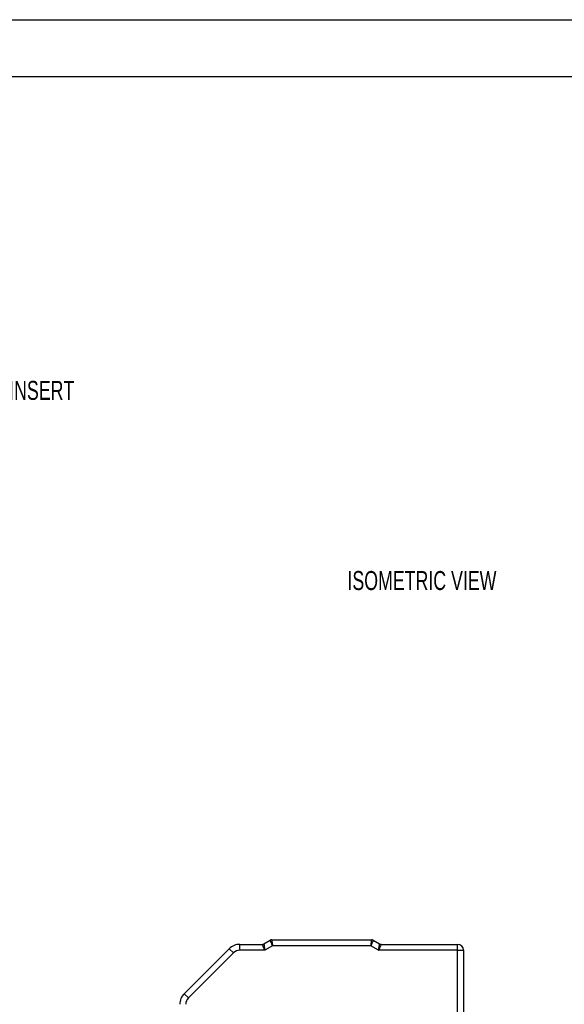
# Model space of a CAD drawing. Header units: millimetres. Extents: x 0 to 838, y 0 to 648.
# Tile 44 of 59: x 474 to 656, y 318 to 648. Entities that reach past the tile are written whole.
import ezdxf

# ---------------------------------------------------------------- set-up
doc = ezdxf.new("R2010")
doc.units = ezdxf.units.MM
doc.header["$LTSCALE"] = 3
doc.layers.add('DIMENSIONS', color=140, linetype='Continuous', lineweight=25)
doc.layers.add('TEXT', color=140, linetype='Continuous', lineweight=25)
doc.styles.add('SLDTEXTSTYLE0', font='TXT', dxfattribs={"width": 0.7})

msp = doc.modelspace()

# ---------------------------------------------------------------- linework, layer by layer
at = {"color": 7, "linetype": 'Continuous'}
msp.add_line((0.007411, 647.708022), (838.207411, 647.708022), dxfattribs=at)
for p, q in [((555.320009, 338.388059), (557.453983, 339.62011)), ((557.953983, 339.754085), (591.418085, 339.754085)), ((591.918085, 339.62011), (594.052059, 338.388059)), ((528.6505, 321.718551), (543.721568, 336.789619)), ((545.135781, 335.375405), (543.721568, 336.789619)), ((547.257102, 336.254085), (547.257102, 338.254085)), ((547.257102, 338.254085), (553.186034, 338.254085)), ((555.623856, 336.254085), (547.257102, 336.254085)), ((553.186034, 338.254085), (554.820009, 338.254085)), ((558.221932, 337.754085), (555.623856, 336.254085)), ((591.150136, 337.754085), (558.221932, 337.754085)), ((593.748212, 336.254085), (591.150136, 337.754085)), ((620.186034, 336.254085), (593.748212, 336.254085)), ((594.552059, 338.254085), (596.186034, 338.254085)), ((596.186034, 338.254085), (620.186034, 338.254085)), ((620.186034, 336.254085), (620.186034, 338.254085)), ((620.186034, 307.254085), (620.186034, 336.254085)), ((620.186034, 336.254085), (622.186034, 336.254085)), ((622.186034, 336.254085), (622.186034, 307.254085)), ((545.135781, 335.375405), (530.064714, 320.304337)), ((530.064714, 320.304337), (528.6505, 321.718551))]:
    msp.add_line(p, q)
for centre, radius, start, end in [((557.953983, 338.754085), 1, 90, 120), ((591.418085, 338.754085), 1, 60, 90), ((547.257102, 333.254085), 5, 90, 135), ((547.257102, 333.254085), 3, 90, 135), ((554.820009, 339.254085), 1, 270, 300), ((594.552059, 339.254085), 1, 240, 270), ((620.186034, 336.254085), 2, 0, 90), ((532.186034, 318.183017), 5, 135, 180), ((532.186034, 318.183017), 3, 135, 180)]:
    msp.add_arc(centre, radius, start, end)
for points, knots in [([(558.221932, 337.754085), (558.20424, 337.797053), (558.170157, 337.879827), (558.12117, 337.998686), (558.076462, 338.107229), (558.036085, 338.205357), (558.000015, 338.293108), (557.968169, 338.370643), (557.897115, 338.543458), (557.79501, 338.791141), (557.686859, 339.054387), (557.608342, 339.244803), (557.551349, 339.382821), (557.507193, 339.489942), (557.476319, 339.565158), (557.457411, 339.611587), (557.455119, 339.617287), (557.453983, 339.62011)], [0, 0, 0, 0, 0.0442046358, 0.085156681, 0.1228559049, 0.1573021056, 0.188495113, 0.2164347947, 0.2411210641, 0.3780757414, 0.501357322, 0.5884444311, 0.6739134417, 0.7577830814, 0.8400731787, 0.9208047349, 1, 1, 1, 1]), ([(557.953983, 339.754085), (557.954109, 339.753198), (557.954363, 339.751415), (557.956391, 339.736899), (557.95962, 339.71345), (557.964173, 339.680032), (557.970015, 339.636752), (557.977157, 339.583476), (557.985595, 339.520208), (557.995331, 339.446998), (558.006363, 339.363966), (558.018693, 339.271293), (558.039463, 339.115823), (558.07314, 338.865626), (558.11323, 338.564844), (558.150496, 338.288214), (558.183439, 338.042274), (558.20828, 337.856295), (558.221932, 337.754085)], [0, 0, 0, 0, 0.0430212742, 0.0864974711, 0.1304323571, 0.1748295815, 0.2196926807, 0.2650250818, 0.3108301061, 0.3571109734, 0.4038708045, 0.4511126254, 0.4988393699, 0.6220929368, 0.7590458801, 0.8216723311, 0.9019951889, 1, 1, 1, 1]), ([(591.150136, 337.754085), (591.156298, 337.800142), (591.168168, 337.888868), (591.185173, 338.016297), (591.200727, 338.132652), (591.214823, 338.237821), (591.227462, 338.331851), (591.238649, 338.414922), (591.263522, 338.600111), (591.298938, 338.865663), (591.3369, 339.147717), (591.36411, 339.35188), (591.383761, 339.499904), (591.399082, 339.614751), (591.409952, 339.695326), (591.416792, 339.744989), (591.417657, 339.751072), (591.418085, 339.754085)], [0, 0, 0, 0, 0.0442046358, 0.085156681, 0.122855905, 0.1573021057, 0.1884951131, 0.2164347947, 0.2411210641, 0.3780757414, 0.501357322, 0.5884444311, 0.6739134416, 0.7577830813, 0.8400731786, 0.9208047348, 1, 1, 1, 1]), ([(591.918085, 339.62011), (591.917751, 339.619279), (591.917079, 339.617608), (591.911577, 339.604023), (591.902649, 339.582101), (591.889883, 339.550884), (591.873303, 339.510481), (591.852849, 339.460771), (591.828524, 339.401761), (591.800349, 339.333491), (591.768388, 339.256068), (591.732729, 339.169645), (591.672982, 339.024619), (591.577048, 338.791104), (591.461376, 338.510574), (591.355335, 338.252372), (591.260894, 338.02291), (591.189418, 337.849427), (591.150136, 337.754085)], [0, 0, 0, 0, 0.0430212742, 0.0864974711, 0.1304323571, 0.1748295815, 0.2196926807, 0.2650250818, 0.3108301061, 0.3571109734, 0.4038708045, 0.4511126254, 0.4988393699, 0.6220929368, 0.7590458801, 0.8216723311, 0.901995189, 1, 1, 1, 1]), ([(555.623856, 336.254085), (555.605373, 336.300135), (555.569779, 336.388818), (555.518762, 336.516248), (555.472103, 336.632599), (555.429816, 336.737764), (555.391903, 336.831789), (555.358345, 336.914851), (555.284043, 337.099254), (555.178221, 337.363666), (555.049519, 337.68274), (554.947441, 337.937468), (554.880564, 338.103305), (554.843318, 338.196211), (554.82368, 338.245049), (554.821228, 338.251083), (554.820009, 338.254085)], [0, 0, 0, 0, 0.04563865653, 0.08788904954, 0.12675115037, 0.16222500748, 0.19431077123, 0.22300873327, 0.24831939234, 0.3878625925, 0.51200849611, 0.64384027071, 0.76814304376, 0.84635729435, 0.92358100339, 1, 1, 1, 1]), ([(555.320009, 338.388059), (555.320119, 338.387262), (555.320339, 338.385665), (555.322155, 338.372736), (555.325091, 338.352047), (555.329261, 338.322825), (555.33463, 338.28528), (555.345888, 338.206466), (555.367946, 338.050198), (555.406922, 337.778521), (555.454981, 337.437815), (555.501071, 337.118007), (555.542439, 336.82345), (555.579815, 336.561089), (555.608227, 336.363034), (555.623856, 336.254085)], [0, 0, 0, 0, 0.0381386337, 0.0764562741, 0.1149767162, 0.1537233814, 0.1927192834, 0.2319869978, 0.3562761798, 0.4881205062, 0.6122526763, 0.7518085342, 0.8161089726, 0.89884246, 1, 1, 1, 1]), ([(593.748212, 336.254085), (593.75523, 336.303207), (593.768746, 336.397806), (593.788279, 336.533671), (593.806047, 336.657764), (593.822008, 336.769983), (593.836187, 336.870368), (593.848655, 336.959081), (593.87651, 337.155929), (593.917071, 337.437828), (593.965149, 337.778505), (594.004111, 338.050145), (594.029113, 338.227203), (594.043309, 338.326284), (594.05072, 338.378398), (594.051615, 338.38485), (594.052059, 338.388059)], [0, 0, 0, 0, 0.0456386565, 0.0878890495, 0.1267511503, 0.1622250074, 0.1943107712, 0.2230087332, 0.2483193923, 0.3878625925, 0.5120084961, 0.6438402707, 0.7681430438, 0.8463572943, 0.9235810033, 1, 1, 1, 1]), ([(594.552059, 338.254085), (594.551756, 338.253339), (594.551148, 338.251845), (594.546256, 338.239741), (594.538455, 338.220356), (594.527455, 338.192964), (594.513332, 338.157765), (594.483675, 338.08388), (594.424644, 337.93752), (594.32256, 337.682753), (594.193827, 337.363663), (594.073838, 337.063655), (593.962385, 336.787878), (593.863573, 336.541979), (593.789151, 336.356252), (593.748212, 336.254085)], [0, 0, 0, 0, 0.0381386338, 0.0764562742, 0.1149767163, 0.1537233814, 0.1927192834, 0.2319869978, 0.3562761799, 0.4881205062, 0.6122526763, 0.7518085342, 0.8161089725, 0.8988424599, 1, 1, 1, 1]), ([(594.052059, 338.388059), (594.081465, 338.372228), (594.138342, 338.341606), (594.227024, 338.306542), (594.287232, 338.290174), (594.316243, 338.282287)], [0, 0, 0, 0, 0.3567677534, 0.6900598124, 1, 1, 1, 1])]:
    msp.add_open_spline(points, degree=3, knots=knots)
at = {"layer": 'TEXT'}
msp.add_line((19.05, 628.65), (819.15, 628.65), dxfattribs=at)

# ---------------------------------------------------------------- texts
at = {"layer": 'DIMENSIONS', "char_height": 6.35, "attachment_point": 1, "style": 'SLDTEXTSTYLE0'}
for s, insert in [('TOP KEY INSERT', (442.655477, 526.822719)), ('ISOMETRIC VIEW', (583.307218, 463.186033))]:
    msp.add_mtext(s, dxfattribs=dict(at, insert=insert))

doc.saveas('drawing.dxf')
